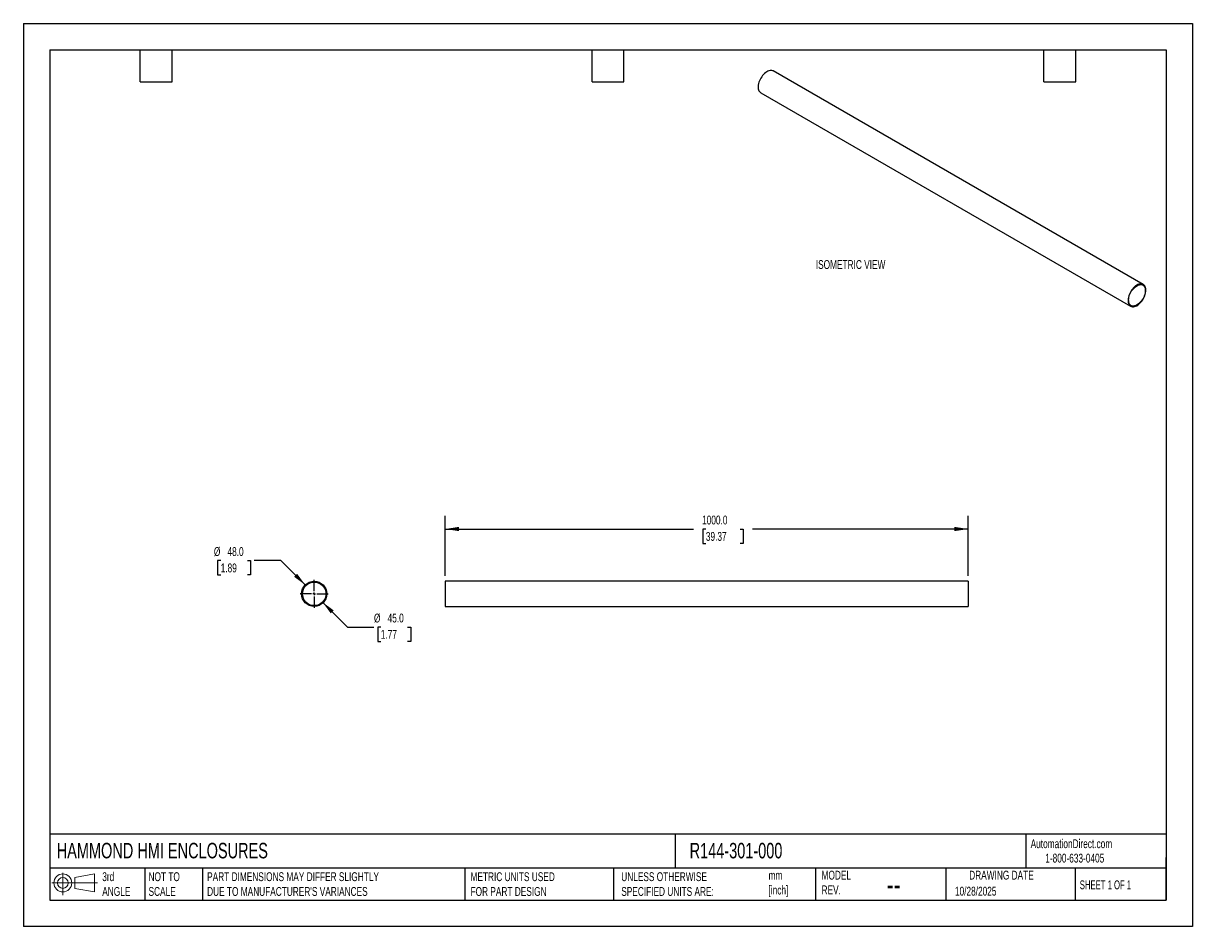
# Model space of a CAD drawing. Header units: millimetres. Extents: x 0 to 2235, y 0 to 1727.
import ezdxf

# ---------------------------------------------------------------- set-up
doc = ezdxf.new("R2010")
doc.units = ezdxf.units.MM
doc.header["$LTSCALE"] = 8
doc.linetypes.add('CENTERX2', pattern=[20.32, 12.7, -2.54, 2.54, -2.54])
doc.layers.add('CENTER', color=40, linetype='CENTERX2')
doc.layers.add('DIMENSIONS', color=140, linetype='Continuous', lineweight=25)
doc.layers.add('TEXT', color=140, linetype='Continuous', lineweight=25)
doc.styles.add('SLDTEXTSTYLE0', font='TXT', dxfattribs={"width": 0.7})
doc.styles.add('SLDTEXTSTYLE1', font='TXT', dxfattribs={"width": 0.65})
doc.dimstyles.new('SLDDIMSTYLE0', dxfattribs={"dimtxt": 17.264063, "dimasz": 26.416, "dimexe": 0, "dimexo": 0.0625, "dimgap": 4.316016, "dimtad": 0, "dimtih": 1, "dimtoh": 1, "dimdec": 1, "dimrnd": 1e-09, "dimzin": 4, "dimdsep": 46, "dimtxsty": 'SLDTEXTSTYLE0', "dimsah": 1, "dimcen": 0, "dimadec": 0, "dimazin": 1, "dimtfac": 1, "dimtdec": 1, "dimtofl": 0, "dimtmove": 0, "dimatfit": 3, "dimfxl": 0, "dimfrac": 2, "dimtolj": 1, "dimtzin": 12, "dimarcsym": 0})
doc.dimstyles.new('SLDDIMSTYLE1', dxfattribs={"dimtxt": 17.264063, "dimasz": 26.416, "dimexe": 0, "dimexo": 0.0625, "dimgap": 4.316016, "dimtad": 0, "dimtih": 1, "dimtoh": 1, "dimdec": 1, "dimrnd": 1e-09, "dimzin": 4, "dimdsep": 46, "dimtxsty": 'SLDTEXTSTYLE0', "dimsah": 1, "dimcen": 0.09, "dimadec": 0, "dimazin": 1, "dimtfac": 1, "dimtdec": 1, "dimtofl": 0, "dimtmove": 0, "dimatfit": 3, "dimfxl": 0, "dimfrac": 2, "dimtolj": 1, "dimtzin": 12, "dimarcsym": 0})

# ---------------------------------------------------------------- blocks, each defined once
blk = doc.blocks.new('Block11')
at = {"color": 7, "linetype": 'Continuous', "lineweight": 18}
for p, q in [((0, 23.1), (87, 23.1)), ((20.7, 42.5), (20.7, 0)), ((43.8, 33.3), (81.4, 40.3)), ((43.8, 12.8), (43.8, 33.3)), ((81.4, 40.3), (81.4, 5.9)), ((43.8, 12.8), (81.4, 5.9))]:
    blk.add_line(p, q, dxfattribs=at)
for radius in [17.2, 10.3]:
    blk.add_circle((20.7, 23.1), radius, dxfattribs=at)
blk = doc.blocks.new('Block12')
at = {"color": 7, "linetype": 'Continuous'}
blk.add_blockref('Block11', (0, 0), dxfattribs=at)
blk = doc.blocks.new('_D')
at = {"layer": 'DIMENSIONS'}
for p, q in [((377.2, 700), (371.4, 700)), ((371.4, 700), (371.4, 672.5)), ((428.5, 700), (434.3, 700)), ((434.3, 700), (434.3, 672.5)), ((492.3, 700), (441.5, 700)), ((539, 653.3), (492.3, 700)), ((371.4, 672.5), (377.2, 672.5)), ((434.3, 672.5), (428.5, 672.5))]:
    blk.add_line(p, q, dxfattribs=at)
blk.add_solid([(539, 653.3), (523.2, 674.9), (517.5, 669.1)], dxfattribs=at)
at = {"layer": 'DIMENSIONS', "char_height": 16.93, "attachment_point": 1, "style": 'SLDTEXTSTYLE0'}
for s, insert in [('%%c', (364.2, 725.7)), ('48.0', (390.2, 725.7)), ('1.89', (377.2, 694.4))]:
    blk.add_mtext(s, dxfattribs=dict(at, insert=insert))
blk = doc.blocks.new('_D_1')
at = {"layer": 'DIMENSIONS'}
for p, q in [((571.9, 620.4), (619.4, 572.9)), ((619.4, 572.9), (670.2, 572.9)), ((683.3, 572.9), (677.5, 572.9)), ((677.5, 572.9), (677.5, 545.4)), ((734.6, 572.9), (740.4, 572.9)), ((740.4, 572.9), (740.4, 545.4)), ((677.5, 545.4), (683.3, 545.4)), ((740.4, 545.4), (734.6, 545.4))]:
    blk.add_line(p, q, dxfattribs=at)
blk.add_solid([(571.9, 620.4), (587.7, 598.9), (593.4, 604.6)], dxfattribs=at)
at = {"layer": 'DIMENSIONS', "char_height": 16.93, "attachment_point": 1, "style": 'SLDTEXTSTYLE0'}
for s, insert in [('%%c', (670.2, 598.6)), ('45.0', (696.3, 598.6)), ('1.77', (683.3, 567.3))]:
    blk.add_mtext(s, dxfattribs=dict(at, insert=insert))
blk = doc.blocks.new('SW_CENTERMARKSYMBOL_0')
at = {"layer": 'CENTER', "color": 0}
for p, q in [((0, 5.08), (0, 26.54)), ((-5.08, 0), (-26.54, 0)), ((0, 0), (-2.54, 0)), ((0, 0), (0, 2.54)), ((0, 0), (0, -2.54)), ((0, 0), (2.54, 0)), ((5.08, 0), (26.54, 0)), ((0, -5.08), (0, -26.54))]:
    blk.add_line(p, q, dxfattribs=at)
blk = doc.blocks.new('_D_2')
at = {"layer": 'DIMENSIONS'}
for p, q in [((806.3, 670.5), (806.3, 785.7)), ((1806.3, 670.5), (1806.3, 785.7)), ((806.3, 760.3), (1281.3, 760.3)), ((1304.7, 760.3), (1298.9, 760.3)), ((1298.9, 760.3), (1298.9, 732.9)), ((1370.4, 760.3), (1376.2, 760.3)), ((1376.2, 760.3), (1376.2, 732.9)), ((1806.3, 760.3), (1393.8, 760.3)), ((1298.9, 732.9), (1304.7, 732.9)), ((1376.2, 732.9), (1370.4, 732.9))]:
    blk.add_line(p, q, dxfattribs=at)
for points in [[(806.3, 760.3), (832.7, 756.3), (832.7, 764.4)], [(1806.3, 760.3), (1779.9, 764.4), (1779.9, 756.3)]]:
    blk.add_solid(points, dxfattribs=at)
at = {"layer": 'DIMENSIONS', "char_height": 16.93, "attachment_point": 1, "style": 'SLDTEXTSTYLE0'}
for s, insert in [('1000.0', (1297.5, 786)), ('39.37', (1304.7, 754.7))]:
    blk.add_mtext(s, dxfattribs=dict(at, insert=insert))

msp = doc.modelspace()

# ---------------------------------------------------------------- linework, layer by layer
at = {"color": 7, "linetype": 'Continuous'}
for p, q in [((0.02, 1727.22), (0.02, 0.02)), ((0.02, 1727.22), (2235.22, 1727.22)), ((2235.22, 1727.22), (2235.22, 0.02)), ((2235.22, 0.02), (0.02, 0.02))]:
    msp.add_line(p, q, dxfattribs=at)
for p, q in [((2140.79, 1227.97), (1433.68, 1636.17)), ((1409.69, 1594.6), (2116.79, 1186.4)), ((1806.31, 660.34), (806.31, 660.34)), ((806.31, 660.34), (806.31, 612.34)), ((1806.31, 660.34), (1806.31, 612.34)), ((806.31, 612.34), (1806.31, 612.34))]:
    msp.add_line(p, q)
at = {"flags": 128}
for points in [[(1433.68, 1636.17), (1432.73, 1636.65), (1431.06, 1637.14), (1429.25, 1637.3), (1427.33, 1637.13), (1425.32, 1636.63), (1423.25, 1635.81), (1421.16, 1634.68), (1419.08, 1633.25), (1417.04, 1631.56), (1415.07, 1629.62), (1413.2, 1627.46), (1411.46, 1625.12), (1409.87, 1622.64), (1408.46, 1620.04), (1407.26, 1617.38), (1406.27, 1614.68), (1405.51, 1611.99), (1405, 1609.36), (1404.75, 1606.82), (1404.75, 1604.4), (1405, 1602.16), (1405.51, 1600.11), (1406.27, 1598.3), (1407.26, 1596.74), (1408.46, 1595.47), (1409.69, 1594.6)], [(2145.76, 1216.98), (2145.63, 1219.32), (2145.25, 1221.47), (2144.62, 1223.4), (2143.74, 1225.09), (2142.64, 1226.5), (2141.33, 1227.63), (2139.83, 1228.44), (2138.17, 1228.93), (2136.36, 1229.09), (2134.43, 1228.92), (2132.42, 1228.42), (2130.36, 1227.6), (2128.27, 1226.47), (2126.19, 1225.05), (2124.15, 1223.35), (2122.18, 1221.41), (2120.31, 1219.26), (2118.57, 1216.92), (2116.98, 1214.43), (2115.57, 1211.84), (2114.36, 1209.17), (2113.38, 1206.48), (2112.62, 1203.79), (2112.11, 1201.16), (2111.85, 1198.61), (2111.85, 1196.2), (2112.11, 1193.95), (2112.62, 1191.91), (2113.38, 1190.09), (2114.36, 1188.54), (2115.57, 1187.27), (2116.98, 1186.3), (2118.57, 1185.64), (2120.31, 1185.32), (2122.18, 1185.32), (2124.15, 1185.66), (2126.19, 1186.32), (2128.27, 1187.3), (2130.36, 1188.58), (2132.42, 1190.14), (2134.43, 1191.96), (2136.36, 1194.01), (2138.17, 1196.26), (2139.83, 1198.68), (2141.33, 1201.22), (2142.64, 1203.86), (2143.74, 1206.54), (2144.62, 1209.24), (2145.25, 1211.91), (2145.63, 1214.5), (2145.76, 1216.98)], [(2144.7, 1216.37), (2144.58, 1213.99), (2144.2, 1211.51), (2143.58, 1208.96), (2142.73, 1206.38), (2141.66, 1203.82), (2140.39, 1201.3), (2138.93, 1198.88), (2137.32, 1196.59), (2135.57, 1194.47), (2133.71, 1192.55), (2131.77, 1190.86), (2129.79, 1189.43), (2127.79, 1188.27), (2125.81, 1187.42), (2123.88, 1186.87), (2122.02, 1186.65), (2120.27, 1186.75), (2118.65, 1187.17), (2117.19, 1187.91), (2115.92, 1188.96), (2114.85, 1190.29), (2114, 1191.88), (2113.38, 1193.72), (2113.01, 1195.77), (2112.88, 1198), (2113.01, 1200.38), (2113.38, 1202.86), (2114, 1205.41), (2114.85, 1207.99), (2115.92, 1210.55), (2117.19, 1213.07), (2118.65, 1215.49), (2120.27, 1217.78), (2122.02, 1219.9), (2123.88, 1221.82), (2125.81, 1223.51), (2127.79, 1224.94), (2129.79, 1226.1), (2131.77, 1226.95), (2133.71, 1227.5), (2135.57, 1227.72), (2137.32, 1227.62), (2138.93, 1227.2), (2140.39, 1226.46), (2141.66, 1225.41), (2142.73, 1224.08), (2143.58, 1222.49), (2144.2, 1220.65), (2144.58, 1218.6), (2144.7, 1216.37)]]:
    msp.add_lwpolyline(points, dxfattribs=at)
for radius in [24, 22.5]:
    msp.add_circle((555.98, 636.34), radius)
at = {"layer": 'TEXT'}
for p, q in [((50.8, 1676.4), (2184.4, 1676.4)), ((50.8, 1676.4), (50.8, 50.8)), ((223.52, 1615.44), (223.52, 1676.4)), ((284.48, 1615.44), (284.48, 1676.4)), ((1087.12, 1615.44), (1087.12, 1676.4)), ((1148.08, 1615.44), (1148.08, 1676.4)), ((1950.72, 1615.44), (1950.72, 1676.4)), ((2011.68, 1615.44), (2011.68, 1676.4)), ((2184.4, 1676.4), (2184.4, 50.8)), ((223.52, 1615.44), (284.48, 1615.44)), ((1087.12, 1615.44), (1148.08, 1615.44)), ((1950.72, 1615.44), (2011.68, 1615.44)), ((2184.4, 177.01), (50.8, 177.01)), ((1246.07, 177.01), (1246.07, 111.76)), ((1916.6, 177.01), (1916.6, 111.76)), ((2184.4, 50.8), (2184.4, 132.08)), ((2184.4, 111.76), (50.8, 111.76)), ((232.36, 111.76), (232.36, 50.8)), ((342.7, 111.76), (342.7, 50.8)), ((843.87, 111.76), (843.87, 50.8)), ((1127.98, 111.76), (1127.98, 50.8)), ((1514.41, 111.76), (1514.41, 50.8)), ((1763.72, 111.76), (1763.72, 50.8)), ((2010.79, 111.76), (2010.79, 50.8)), ((50.8, 50.8), (2184.4, 50.8))]:
    msp.add_line(p, q, dxfattribs=at)

# ---------------------------------------------------------------- block references
at = {"layer": 'CENTER'}
msp.add_blockref('SW_CENTERMARKSYMBOL_0', (555.98, 636.34), dxfattribs=at)
at = {"layer": 'TEXT'}
msp.add_blockref('Block12', (54.7, 60.43), dxfattribs=at)

# ---------------------------------------------------------------- texts
at = {"color": 179, "linetype": 'Continuous', "lineweight": 18, "char_height": 16.9333, "attachment_point": 1, "style": 'SLDTEXTSTYLE0'}
for s, insert in [('AutomationDirect.com', (1925.56, 167.01)), ('1-800-633-0405', (1953.53, 139.5))]:
    msp.add_mtext(s, dxfattribs=dict(at, insert=insert))
at = {"layer": 'DIMENSIONS', "insert": (1514.91, 1274.51), "char_height": 16.9333, "attachment_point": 1, "style": 'SLDTEXTSTYLE0'}
msp.add_mtext('ISOMETRIC VIEW', dxfattribs=at)
at = {"layer": 'TEXT'}
for s, insert, char_height, attachment_point, style in [('HAMMOND HMI ENCLOSURES', (63.73, 160.19), 29.6333, 1, 'SLDTEXTSTYLE0'), ('R144-301-000', (1273.66, 160.19), 29.6333, 1, 'SLDTEXTSTYLE0'), ('3rd^JANGLE', (150.8, 103.97), 16.933, 1, 'SLDTEXTSTYLE0'), ('NOT TO^JSCALE', (239.25, 103.97), 16.9333, 1, 'SLDTEXTSTYLE0'), ("PART DIMENSIONS MAY DIFFER SLIGHTLY ^JDUE TO MANUFACTURER'S VARIANCES", (351.3, 103.97), 16.9333, 1, 'SLDTEXTSTYLE0'), ('METRIC UNITS USED ^JFOR PART DESIGN', (854.83, 103.97), 16.9333, 1, 'SLDTEXTSTYLE0'), ('UNLESS OTHERWISE ^JSPECIFIED UNITS ARE:', (1142.95, 103.97), 16.9333, 1, 'SLDTEXTSTYLE0'), ('mm^J[inch]', (1424.51, 106.63), 16.933, 1, 'SLDTEXTSTYLE0'), ('MODEL ^JREV.', (1525.87, 106.91), 16.9333, 1, 'SLDTEXTSTYLE0'), ('DRAWING DATE', (1869.8, 106.91), 16.9333, 2, 'SLDTEXTSTYLE0'), ('--', (1650.38, 101.87), 42.333, 1, 'SLDTEXTSTYLE0'), ('10/28/2025', (1780.9, 76.29), 16.933, 1, 'SLDTEXTSTYLE0'), ('SHEET 1 OF 1', (2019.53, 88.41), 16.9333, 1, 'SLDTEXTSTYLE1')]:
    msp.add_mtext(s, dxfattribs=dict(at, insert=insert, char_height=char_height, attachment_point=attachment_point, style=style))

# ---------------------------------------------------------------- dimensions: what is measured, and where the dimension line sits
at = {"layer": 'DIMENSIONS'}
dim = msp.add_linear_dim(base=(806.31, 760.34), p1=(1806.31, 660.34), p2=(806.31, 660.34), dimstyle='SLDDIMSTYLE1', dxfattribs=at)
dim.commit()
dim.dimension.update_dxf_attribs({"geometry": '_D_2', "text_midpoint": (1337.56, 760.34), "dimtype": 160})
for p1, p2, picture, middle in [((572.95, 619.37), (539.01, 653.31), '_D', (402.86, 699.98)), ((540.07, 652.25), (571.89, 620.43), '_D_1', (708.92, 572.88))]:
    dim = msp.add_diameter_dim_2p(p1=p1, p2=p2, dimstyle='SLDDIMSTYLE0', dxfattribs=at)
    dim.commit()
    dim.dimension.update_dxf_attribs({"geometry": picture, "text_midpoint": middle, "dimtype": 163})

doc.saveas('drawing.dxf')
